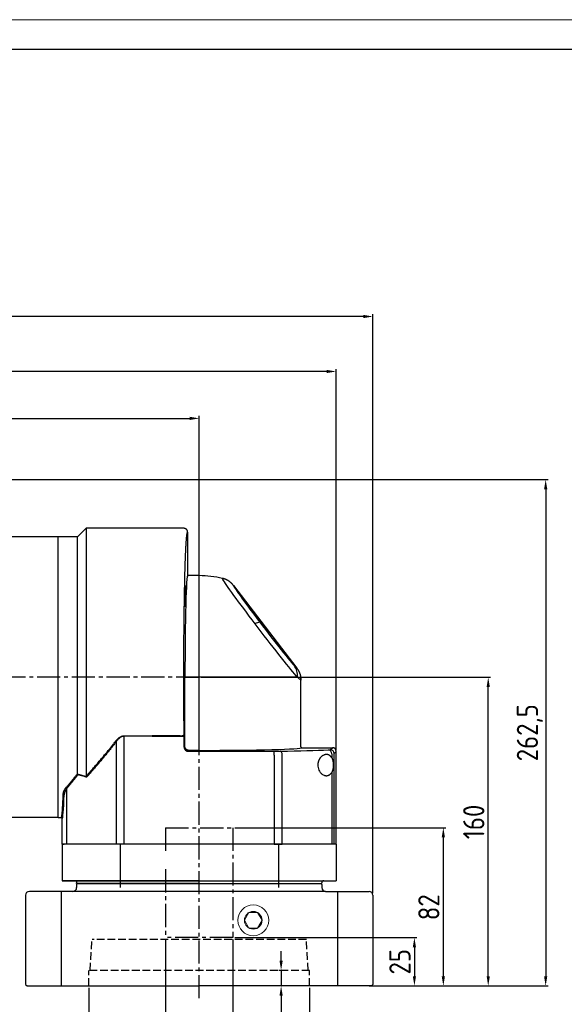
# Model space of a CAD drawing. Header units: millimetres. Extents: x 7057 to 8357, y -524 to 396.
# Tile 16 of 17: x 7776 to 8058, y -115 to 396. Entities that reach past the tile are written whole.
import ezdxf

# ---------------------------------------------------------------- set-up
doc = ezdxf.new("R2010")
doc.units = ezdxf.units.MM
doc.linetypes.add('JIS_02_4.0', pattern=[5.5, 4, -1.5])
doc.linetypes.add('点画线', pattern=[18, 12, -2, 2, -2])
for name, color, linetype, lineweight in [('6文字层', 3, 'Continuous', 35), ('中心线01', 7, 'JIS_02_4.0', 0), ('图框_外框线', 7, 'Continuous', 18), ('粗实线', 7, 'Continuous', 40), ('细实线', 7, 'Continuous', 18)]:
    doc.layers.add(name, color=color, linetype=linetype, lineweight=lineweight)
doc.layers.add('7中心线层', color=7, linetype='点画线')
doc.layers.add('标注线', color=7, linetype='Continuous')
doc.styles.add('工程字', font='gbenor.shx', dxfattribs={"bigfont": 'gbcbig.shx'})
doc.dimstyles.new('ISO-25', dxfattribs={"dimtxt": 11, "dimasz": 5, "dimexe": 1.25, "dimexo": 1, "dimgap": 2, "dimtad": 1, "dimtxsty": '工程字', "dimcen": 2, "dimadec": 0, "dimazin": 0, "dimtfac": 1, "dimtmove": 0, "dimatfit": 3, "dimfxl": 1, "dimarcsym": 0})

# ---------------------------------------------------------------- blocks, each defined once
blk = doc.blocks.new('*D104')
at = {"layer": '6文字层', "color": 0, "lineweight": -2}
for p, q in [((7618.25, 156.67), (7618.25, 190.15)), ((7623.25, 188.9), (7864.25, 188.9)), ((7869.25, 55.67), (7869.25, 190.15))]:
    blk.add_line(p, q, dxfattribs=at)
at = {"layer": '6文字层', "color": 0}
for points in [[(7623.25, 189.73), (7623.25, 188.07), (7618.25, 188.9)], [(7864.25, 188.07), (7864.25, 189.73), (7869.25, 188.9)]]:
    blk.add_solid(points, dxfattribs=at)
at = {"layer": 'Defpoints', "color": 0}
for p in [(7869.25, 188.9), (7618.25, 155.67), (7869.25, 54.67)]:
    blk.add_point(p, dxfattribs=at)
at = {"layer": '6文字层', "color": 0, "insert": (7743.75, 196.4), "char_height": 11, "attachment_point": 5, "style": '工程字'}
blk.add_mtext('251', dxfattribs=at)
blk = doc.blocks.new('*D105')
at = {"layer": '6文字层', "color": 0, "lineweight": -2}
for p, q in [((7518.25, 81.67), (7518.25, 214.48)), ((7940.25, 16.68), (7940.25, 214.48)), ((7935.25, 213.23), (7523.25, 213.23))]:
    blk.add_line(p, q, dxfattribs=at)
at = {"layer": '6文字层', "color": 0}
for points in [[(7523.25, 214.06), (7523.25, 212.4), (7518.25, 213.23)], [(7935.25, 212.4), (7935.25, 214.06), (7940.25, 213.23)]]:
    blk.add_solid(points, dxfattribs=at)
at = {"layer": 'Defpoints', "color": 0}
for p in [(7518.25, 213.23), (7518.25, 80.67), (7940.25, 15.68)]:
    blk.add_point(p, dxfattribs=at)
at = {"layer": '6文字层', "color": 0, "insert": (7729.25, 220.73), "char_height": 11, "attachment_point": 5, "style": '工程字'}
blk.add_mtext('422', dxfattribs=at)
blk = doc.blocks.new('*D106')
at = {"layer": '6文字层', "color": 0, "lineweight": -2}
for p, q in [((7665.09, 157.17), (8049.99, 157.17)), ((8048.74, 152.17), (8048.74, -100.33)), ((7957.28, -105.33), (8049.99, -105.33))]:
    blk.add_line(p, q, dxfattribs=at)
at = {"layer": '6文字层', "color": 0}
for points in [[(8049.58, 152.17), (8047.91, 152.17), (8048.74, 157.17)], [(8047.91, -100.33), (8049.58, -100.33), (8048.74, -105.33)]]:
    blk.add_solid(points, dxfattribs=at)
at = {"layer": 'Defpoints', "color": 0}
for p in [(7664.09, 157.17), (7956.28, -105.33), (8048.74, -105.33)]:
    blk.add_point(p, dxfattribs=at)
at = {"layer": '6文字层', "color": 0, "insert": (8040.56, 25.92), "char_height": 11, "attachment_point": 5, "rotation": 90, "style": '工程字'}
blk.add_mtext('262,5', dxfattribs=at)
blk = doc.blocks.new('*D113')
at = {"layer": '6文字层', "color": 0, "lineweight": -2}
for p, q in [((7870.25, 54.67), (8020.23, 54.67)), ((8018.98, -100.33), (8018.98, 49.67)), ((7959.45, -105.33), (8020.23, -105.33))]:
    blk.add_line(p, q, dxfattribs=at)
at = {"layer": '6文字层', "color": 0}
for points in [[(8019.81, 49.67), (8018.15, 49.67), (8018.98, 54.67)], [(8018.15, -100.33), (8019.81, -100.33), (8018.98, -105.33)]]:
    blk.add_solid(points, dxfattribs=at)
at = {"layer": 'Defpoints', "color": 0}
for p in [(7869.25, 54.67), (8018.98, 54.67), (7958.45, -105.33)]:
    blk.add_point(p, dxfattribs=at)
at = {"layer": '6文字层', "color": 0, "insert": (8011.48, -20.33), "char_height": 11, "attachment_point": 5, "rotation": 90, "style": '工程字'}
blk.add_mtext('160', dxfattribs=at)
blk = doc.blocks.new('*D114')
at = {"layer": '6文字层', "color": 0, "lineweight": -2}
for p, q in [((7851.75, -81.33), (7851.75, -135.35)), ((7886.75, -81.33), (7886.75, -135.35)), ((7881.75, -134.1), (7856.75, -134.1))]:
    blk.add_line(p, q, dxfattribs=at)
at = {"layer": '6文字层', "color": 0}
for points in [[(7856.75, -133.27), (7856.75, -134.94), (7851.75, -134.1)], [(7881.75, -134.94), (7881.75, -133.27), (7886.75, -134.1)]]:
    blk.add_solid(points, dxfattribs=at)
at = {"layer": 'Defpoints', "color": 0}
for p in [(7851.75, -80.33), (7886.75, -80.33), (7851.75, -134.1)]:
    blk.add_point(p, dxfattribs=at)
at = {"layer": '6文字层', "color": 0, "insert": (7867.49, -126.6), "char_height": 11, "attachment_point": 5, "style": '工程字'}
blk.add_mtext('%%C35F7', dxfattribs=at)
blk = doc.blocks.new('*D115')
at = {"layer": '6文字层', "color": 0, "lineweight": -2}
for p, q in [((7812.1, -106.33), (7812.1, -161.14)), ((7926.4, -106.33), (7926.4, -161.14)), ((7921.4, -159.89), (7817.1, -159.89))]:
    blk.add_line(p, q, dxfattribs=at)
at = {"layer": '6文字层', "color": 0}
for points in [[(7817.1, -159.06), (7817.1, -160.72), (7812.1, -159.89)], [(7921.4, -160.72), (7921.4, -159.06), (7926.4, -159.89)]]:
    blk.add_solid(points, dxfattribs=at)
at = {"layer": 'Defpoints', "color": 0}
for p in [(7812.1, -105.33), (7926.4, -105.33), (7812.1, -159.89)]:
    blk.add_point(p, dxfattribs=at)
at = {"layer": '6文字层', "color": 0, "insert": (7869.25, -151.7), "char_height": 11, "attachment_point": 5, "style": '工程字'}
blk.add_mtext('%%C114,3G7', dxfattribs=at)
blk = doc.blocks.new('*D116')
at = {"layer": '6文字层', "color": 0, "lineweight": -2}
for p, q in [((7887.75, -80.33), (7981.98, -80.33)), ((7980.73, -85.33), (7980.73, -100.33)), ((7959.45, -105.33), (7981.98, -105.33))]:
    blk.add_line(p, q, dxfattribs=at)
at = {"layer": '6文字层', "color": 0}
for points in [[(7981.57, -85.33), (7979.9, -85.33), (7980.73, -80.33)], [(7979.9, -100.33), (7981.57, -100.33), (7980.73, -105.33)]]:
    blk.add_solid(points, dxfattribs=at)
at = {"layer": 'Defpoints', "color": 0}
for p in [(7886.75, -80.33), (7958.45, -105.33), (7980.73, -105.33)]:
    blk.add_point(p, dxfattribs=at)
at = {"layer": '6文字层', "color": 0, "insert": (7973.23, -92.83), "char_height": 11, "attachment_point": 5, "rotation": 90, "style": '工程字'}
blk.add_mtext('25', dxfattribs=at)
blk = doc.blocks.new('*D117')
at = {"layer": '6文字层', "color": 0, "lineweight": -2}
for p, q in [((7887.75, -23.33), (7996.97, -23.33)), ((7995.72, -28.33), (7995.72, -100.33)), ((7959.45, -105.33), (7996.97, -105.33))]:
    blk.add_line(p, q, dxfattribs=at)
at = {"layer": '6文字层', "color": 0}
for points in [[(7996.56, -28.33), (7994.89, -28.33), (7995.72, -23.33)], [(7994.89, -100.33), (7996.56, -100.33), (7995.72, -105.33)]]:
    blk.add_solid(points, dxfattribs=at)
at = {"layer": 'Defpoints', "color": 0}
for p in [(7886.75, -23.33), (7958.45, -105.33), (7995.72, -105.33)]:
    blk.add_point(p, dxfattribs=at)
at = {"layer": '6文字层', "color": 0, "insert": (7988.22, -64.58), "char_height": 11, "attachment_point": 5, "rotation": 90, "style": '工程字'}
blk.add_mtext('82', dxfattribs=at)
blk = doc.blocks.new('*D118')
at = {"layer": '6文字层', "color": 0, "lineweight": -2}
for p, q in [((7518.25, 81.67), (7518.25, 242.98)), ((7954.25, 241.73), (7523.25, 241.73)), ((7959.25, -57.33), (7959.25, 242.98))]:
    blk.add_line(p, q, dxfattribs=at)
at = {"layer": '6文字层', "color": 0}
for points in [[(7523.25, 242.56), (7523.25, 240.9), (7518.25, 241.73)], [(7954.25, 240.9), (7954.25, 242.56), (7959.25, 241.73)]]:
    blk.add_solid(points, dxfattribs=at)
at = {"layer": 'Defpoints', "color": 0}
for p in [(7518.25, 241.73), (7518.25, 80.67), (7959.25, -58.33)]:
    blk.add_point(p, dxfattribs=at)
at = {"layer": '6文字层', "color": 0, "insert": (7738.75, 249.23), "char_height": 11, "attachment_point": 5, "style": '工程字'}
blk.add_mtext('441', dxfattribs=at)
blk = doc.blocks.new('*D97')
at = {"layer": '6文字层', "color": 0, "lineweight": -2}
for p, q in [((7911.68, -92.33), (7911.68, -87.33)), ((7911.83, -97.33), (7910.43, -97.33)), ((7911.68, -97.33), (7911.68, -105.33)), ((7914.57, -105.33), (7910.43, -105.33)), ((7911.68, -110.33), (7911.68, -126.33))]:
    blk.add_line(p, q, dxfattribs=at)
at = {"layer": '6文字层', "color": 0}
for points in [[(7910.85, -92.33), (7912.51, -92.33), (7911.68, -97.33)], [(7912.51, -110.33), (7910.85, -110.33), (7911.68, -105.33)]]:
    blk.add_solid(points, dxfattribs=at)
at = {"layer": 'Defpoints', "color": 0}
for p in [(7912.83, -97.33), (7911.68, -105.33), (7915.57, -105.33)]:
    blk.add_point(p, dxfattribs=at)
at = {"layer": '6文字层', "color": 0, "insert": (7904.18, -122.5), "char_height": 11, "attachment_point": 5, "rotation": 90, "style": '工程字'}
blk.add_mtext('8', dxfattribs=at)
blk = doc.blocks.new('140FL1')
at = {"linetype": 'Continuous', "lineweight": 30}
for p, q in [((12.5, 163.75), (8, 159.25)), ((63.05, 163.75), (12.5, 163.75)), ((8, 159.25), (-2, 159.25)), ((-2, 13.75), (-2, 159.25)), ((65, 147.75), (65, 139.69)), ((71, 139.19), (65.5, 139.19)), ((88.69, 134.14), (121.63, 91.16)), ((123.69, 50.5), (123.69, 85.06)), ((124.19, 50), (140, 50)), ((142, 0), (142, 48)), ((-2, 13.75), (-0.5, 13.75)), ((-0.5, 13.75), (-0.48, 13.78)), ((0, 0), (0, 13.25)), ((0, 0), (1.07, 0)), ((2.37, 0), (1.07, 0)), ((27.98, 0), (2.37, 0)), ((32.18, 0), (27.98, 0)), ((109.82, 0), (32.18, 0)), ((109.82, 0), (114.02, 0)), ((139.63, 0), (114.02, 0)), ((140.93, 0), (139.63, 0)), ((142, 0), (140.93, 0))]:
    blk.add_line(p, q, dxfattribs=at)
at = {"linetype": 'Continuous', "lineweight": 25}
for p, q in [((12.5, 163.75), (12.5, 35.25)), ((8, 36.56), (8, 159.25)), ((71, 86.5), (71, 139.19)), ((63.61, 50.61), (63.61, 86.5)), ((63.61, 86.5), (64.11, 86.5)), ((64.11, 86.5), (71, 86.5)), ((71, 49.11), (71, 86.5)), ((121.88, 86.5), (71, 86.5)), ((123.67, 85.03), (123.59, 86.31)), ((123.67, 85.03), (123.59, 86.31)), ((32.18, 56.16), (46.68, 56.16)), ((32.18, 56.16), (32.18, 55.96)), ((61.19, 56.16), (46.68, 56.16)), ((46.68, 56.16), (46.68, 55.96)), ((27.98, 53.16), (27.98, 0)), ((46.68, 55.96), (32.18, 55.96)), ((32.18, 0), (32.18, 55.96)), ((46.68, 55.96), (61.19, 55.96)), ((61.19, 55.96), (63.19, 55.96)), ((63.19, 50.19), (63.19, 55.96)), ((63.61, 50.61), (63.19, 50.19)), ((65.19, 48.19), (65.61, 48.61)), ((65.19, 48.19), (109.82, 48.19)), ((71, 48.61), (65.61, 48.61)), ((71, 48.61), (71, 49.11)), ((109.82, 46.19), (109.82, 48.19)), ((109.82, 46.19), (109.82, 0)), ((114.02, 0), (114.02, 46.22)), ((123.66, 50.48), (123.69, 50.5)), ((123.69, 50.5), (123.66, 50.48)), ((123.74, 50.33), (123.68, 50.47)), ((138.93, 48.93), (140, 50)), ((139.63, 46.85), (139.63, 44.81)), ((142, 48), (140.93, 46.94)), ((140.93, 0), (140.93, 46.94)), ((139.63, 37.14), (139.63, 0)), ((2.37, 0), (2.37, 28.82))]:
    blk.add_line(p, q, dxfattribs=at)
at = {"color": 7, "linetype": 'Continuous', "lineweight": 30}
blk.add_line((65, 161.75), (65, 158.75), dxfattribs=at)
at = {"linetype": 'Continuous', "lineweight": 25, "flags": 128}
for points in [[(99.99, 114.19), (98.45, 116.22), (96.93, 118.22), (95.46, 120.19), (94.03, 122.09), (92.65, 123.94), (91.35, 125.7), (90.11, 127.38), (88.95, 128.97), (87.88, 130.45), (86.9, 131.81), (86.02, 133.05), (85.24, 134.16), (84.58, 135.13), (84.02, 135.95), (83.58, 136.63), (83.26, 137.16), (83.06, 137.53), (82.98, 137.75), (83.02, 137.8)], [(88.69, 134.14), (88.64, 134.11), (88.7, 133.93), (88.88, 133.6), (89.17, 133.14), (89.56, 132.53), (90.06, 131.79), (90.66, 130.92), (91.36, 129.93), (92.15, 128.82), (93.04, 127.6), (94, 126.28), (95.04, 124.86), (96.14, 123.37), (97.31, 121.8), (98.53, 120.17), (99.79, 118.48), (101.1, 116.76), (102.42, 115.01)], [(121.88, 86.5), (121.19, 87.31), (120.38, 88.26), (119.47, 89.35), (118.47, 90.57), (117.38, 91.92), (116.2, 93.38), (114.95, 94.94), (113.62, 96.61), (112.24, 98.36), (110.8, 100.19), (109.32, 102.08), (107.8, 104.03), (106.25, 106.02), (104.69, 108.05), (103.12, 110.09), (101.55, 112.14), (99.99, 114.19)], [(102.42, 115.01), (103.86, 113.13), (105.3, 111.25), (106.74, 109.38), (108.17, 107.53), (109.57, 105.73), (110.94, 103.97), (112.27, 102.29), (113.54, 100.68), (114.75, 99.16), (115.88, 97.75), (116.93, 96.45), (117.89, 95.27), (118.76, 94.23), (119.51, 93.33), (120.16, 92.58)], [(61.19, 56.16), (61.57, 56.17), (61.94, 56.22), (62.28, 56.29), (62.58, 56.39), (62.83, 56.51), (63.02, 56.64), (63.14, 56.79), (63.19, 56.94)], [(114.02, 46.22), (113.99, 46.6), (113.93, 46.97), (113.83, 47.31), (113.7, 47.61), (113.54, 47.86), (113.36, 48.05), (113.17, 48.17), (112.97, 48.22)]]:
    blk.add_lwpolyline(points, dxfattribs=at)
at = {"linetype": 'Continuous', "lineweight": 30}
blk.add_arc((71, 86.5), 52.69, 76.8112, 90, dxfattribs=at)
at = {"linetype": 'Continuous', "lineweight": 25}
for centre, radius, start, end in [((102.33, 111.28), 3.73, 88.6097, 128.8971), ((112.97, 87.26), 8.95, 355.1294, 36.4921), ((26.99, 52.21), 1.37, 43.6047, 57.8618), ((137.75, 46.97), 1.89, 356.3431, 83.5339), ((138.93, 46.93), 2, 0.046, 89.954), ((1.74, 28.57), 0.672, 21.4489, 72.0417)]:
    blk.add_arc(centre, radius, start, end, dxfattribs=at)
at = {"linetype": 'Continuous', "lineweight": 30}
for centre, major_axis, ratio, start_param, end_param in [((65, 153.25), (0, 5.5), 0.026186, 0, 3.141593), ((140, 48), (-1.42, -1.42), 0.999315, 2.356537, 3.926648)]:
    blk.add_ellipse(centre, major_axis=major_axis, ratio=ratio, start_param=start_param, end_param=end_param, dxfattribs=at)
at = {"linetype": 'Continuous', "lineweight": 25}
for centre, major_axis, ratio, start_param, end_param in [((65, 86.5), (0, 53.19), 0.026186, 0.000246, 1.570796), ((78.93, 146.86), (-42.68, 55.74), 0.01592, 2.899557, 3.168512), ((63.13, 55.96), (0, 2.5), 0.026186, 4.712389, 5.116079), ((71, 50), (53.19, 0), 0.026186, 4.712389, 6.282939), ((109.82, 48.35), (6, 0), 0.026186, 4.712389, 5.264629), ((71, 50), (80, 0), 0.026186, 5.264629, 5.704139), ((132.94, 48.94), (6, 0), 0.026186, 5.704139, 6.257005), ((0, 86.5), (0, 73.25), 0.026186, 3.141771, 3.731001)]:
    blk.add_ellipse(centre, major_axis=major_axis, ratio=ratio, start_param=start_param, end_param=end_param, dxfattribs=at)
for centre in [(63.64, 128.51), (63.29, 72.62)]:
    blk.add_ellipse(centre, major_axis=(0, 5.5), ratio=0.026186, dxfattribs=at)
at = {"linetype": 'Continuous', "lineweight": 30}
for points, knots in [([(65, 161.75), (65, 161.79), (65, 161.87), (64.99, 161.99), (64.96, 162.13), (64.93, 162.29), (64.88, 162.45), (64.8, 162.62), (64.7, 162.8), (64.58, 162.98), (64.43, 163.16), (64.24, 163.32), (64.03, 163.47), (63.79, 163.59), (63.54, 163.68), (63.27, 163.74), (63.09, 163.75), (63, 163.75)], [0, 0, 0, 0, 0.036004, 0.076452, 0.121542, 0.171451, 0.226313, 0.286197, 0.351081, 0.420821, 0.495124, 0.573534, 0.655417, 0.739976, 0.826277, 0.913301, 1, 1, 1, 1]), ([(65, 139.69), (65, 139.67), (65, 139.62), (65.02, 139.54), (65.05, 139.47), (65.09, 139.4), (65.15, 139.33), (65.27, 139.23), (65.4, 139.21), (65.5, 139.19)], [0, 0, 0, 0, 0.093339, 0.191197, 0.292695, 0.396708, 0.501924, 0.638242, 1, 1, 1, 1]), ([(88.69, 134.14), (88.62, 134.23), (88.49, 134.4), (88.28, 134.65), (88.06, 134.88), (87.84, 135.11), (87.62, 135.33), (87.39, 135.54), (87.16, 135.74), (86.93, 135.93), (86.69, 136.11), (86.45, 136.28), (86.21, 136.44), (85.96, 136.6), (85.72, 136.74), (85.47, 136.88), (85.22, 137.01), (84.98, 137.13), (84.73, 137.24), (84.48, 137.34), (84.24, 137.44), (83.99, 137.52), (83.75, 137.61), (83.5, 137.68), (83.26, 137.74), (83.1, 137.78), (83.02, 137.8)], [0, 0, 0, 0, 0.047477, 0.094449, 0.140917, 0.186879, 0.232336, 0.277288, 0.321735, 0.365677, 0.409113, 0.452044, 0.49447, 0.53639, 0.577805, 0.618715, 0.659119, 0.699017, 0.73841, 0.777297, 0.815679, 0.853555, 0.890925, 0.927789, 0.964147, 1, 1, 1, 1]), ([(121.63, 91.16), (121.69, 91.07), (121.81, 90.91), (121.99, 90.66), (122.15, 90.41), (122.31, 90.15), (122.45, 89.89), (122.59, 89.64), (122.72, 89.38), (122.83, 89.13), (122.94, 88.87), (123.04, 88.62), (123.13, 88.37), (123.22, 88.12), (123.29, 87.88), (123.36, 87.63), (123.42, 87.39), (123.47, 87.16), (123.52, 86.93), (123.56, 86.7), (123.59, 86.48), (123.62, 86.26), (123.64, 86.05), (123.66, 85.84), (123.68, 85.64), (123.69, 85.44), (123.69, 85.25), (123.69, 85.13), (123.69, 85.06)], [0, 0, 0, 0, 0.047304, 0.094066, 0.140258, 0.185849, 0.230814, 0.275127, 0.318764, 0.361703, 0.403925, 0.44541, 0.486143, 0.526108, 0.565292, 0.603682, 0.641268, 0.678042, 0.713996, 0.749123, 0.783418, 0.816878, 0.849499, 0.881281, 0.912221, 0.94232, 0.971579, 1, 1, 1, 1]), ([(123.69, 50.5), (123.69, 50.48), (123.7, 50.43), (123.71, 50.37), (123.73, 50.32), (123.75, 50.27), (123.77, 50.23), (123.79, 50.2), (123.81, 50.18), (123.82, 50.16), (123.83, 50.15), (123.87, 50.12), (123.94, 50.06), (124.07, 50.01), (124.15, 50), (124.19, 50)], [0, 0, 0, 0, 0.086586, 0.167766, 0.241988, 0.308037, 0.365036, 0.41241, 0.449823, 0.477104, 0.494183, 0.50104, 0.674738, 0.84276, 1, 1, 1, 1]), ([(-0.5, 13.75), (-0.48, 13.75), (-0.43, 13.75), (-0.37, 13.73), (-0.32, 13.72), (-0.27, 13.69), (-0.23, 13.67), (-0.2, 13.65), (-0.18, 13.63), (-0.16, 13.62), (-0.15, 13.61), (-0.12, 13.57), (-0.06, 13.5), (-0.01, 13.38), (0, 13.29), (0, 13.25)], [0, 0, 0, 0, 0.086927, 0.168395, 0.242837, 0.309024, 0.366074, 0.41341, 0.450696, 0.477764, 0.494544, 0.501016, 0.674858, 0.842881, 1, 1, 1, 1])]:
    blk.add_open_spline(points, degree=3, knots=knots, dxfattribs=at)
at = {"linetype": 'Continuous', "lineweight": 25}
for points, knots in [([(63.19, 56.94), (63.18, 57.21), (63.18, 57.74), (63.17, 58.63), (63.16, 59.67), (63.13, 62.03), (63.11, 64.89), (63.09, 68.15), (63.07, 70.5), (63.06, 72.68), (63.05, 75.48), (63.04, 79.23), (63.03, 83.53), (63.03, 86.91), (63.03, 89.07), (63.03, 90.96), (63.03, 92.53), (63.04, 93.85), (63.04, 94.62), (63.04, 95.97), (63.05, 98.65), (63.07, 102.29), (63.09, 106.01), (63.12, 108.98), (63.13, 110.93), (63.15, 112.35), (63.16, 113.69), (63.19, 116.25), (63.23, 119.56), (63.27, 122.58), (63.3, 124.47), (63.32, 126.07), (63.34, 127.39), (63.36, 128.47), (63.37, 129.11), (63.39, 130.22), (63.44, 132.41), (63.53, 136.64), (63.64, 141.02), (63.76, 145.06), (63.85, 147.69), (63.92, 149.6), (63.97, 150.77), (64.02, 151.71), (64.05, 152.46), (64.08, 153.06), (64.1, 153.42), (64.13, 154.03), (64.19, 155.2), (64.29, 156.78), (64.41, 158.31), (64.52, 159.53), (64.63, 160.5), (64.73, 161.05), (64.8, 161.37), (64.85, 161.56), (64.91, 161.7), (64.96, 161.75), (64.98, 161.75), (65, 161.75), (65, 161.75)], [0, 0, 0, 0, 0.005862, 0.011717, 0.019418, 0.028346, 0.062495, 0.080132, 0.096374, 0.111303, 0.124993, 0.153721, 0.187482, 0.211867, 0.222102, 0.231031, 0.249978, 0.253922, 0.25779, 0.265602, 0.281227, 0.312472, 0.340271, 0.358564, 0.374967, 0.381745, 0.388818, 0.403851, 0.437462, 0.462244, 0.472559, 0.481488, 0.499963, 0.503911, 0.507776, 0.51559, 0.531216, 0.562464, 0.624934, 0.653992, 0.687436, 0.712683, 0.723092, 0.732023, 0.749947, 0.753902, 0.757761, 0.765576, 0.781204, 0.812458, 0.847048, 0.874966, 0.904178, 0.937475, 0.946981, 0.960363, 0.978409, 0.991627, 0.996421, 1, 1, 1, 1]), ([(123.63, 85.08), (123.6, 85.08), (123.52, 85.07), (122.96, 85.52), (122.24, 86.17), (121.88, 86.5)], [0, 0, 0, 0, 0.250298, 0.622099, 1, 1, 1, 1]), ([(27.72, 53.37), (27.79, 53.46), (27.93, 53.64), (28.15, 53.9), (28.37, 54.14), (28.67, 54.46), (29.07, 54.84), (29.61, 55.26), (30.18, 55.62), (30.71, 55.87), (31.15, 56.01), (31.5, 56.1), (31.84, 56.15), (32.07, 56.15), (32.18, 56.16)], [0, 0, 0, 0, 0.066282, 0.129975, 0.191133, 0.249815, 0.377659, 0.499428, 0.628816, 0.750313, 0.81518, 0.878029, 0.939432, 1, 1, 1, 1]), ([(12.5, 35.25), (12.69, 35.46), (13.06, 35.88), (13.65, 36.54), (14.26, 37.23), (14.89, 37.95), (15.55, 38.7), (16.24, 39.49), (16.95, 40.31), (17.68, 41.16), (18.45, 42.05), (19.24, 42.97), (20.2, 44.11), (21.75, 45.95), (23.4, 47.95), (24.97, 49.88), (25.98, 51.15), (26.89, 52.3), (27.45, 53.03), (27.72, 53.37)], [0, 0, 0, 0, 0.037772, 0.077079, 0.117922, 0.160303, 0.20422, 0.249675, 0.296667, 0.345197, 0.395266, 0.446873, 0.500018, 0.583672, 0.749579, 0.82244, 0.888464, 0.947651, 1, 1, 1, 1]), ([(27.98, 53.16), (27.77, 52.88), (27.36, 52.34), (26.73, 51.53), (26.09, 50.72), (25.46, 49.91), (24.82, 49.11), (24.19, 48.32), (23.55, 47.53), (22.91, 46.74), (22.27, 45.95), (21.62, 45.17), (20.98, 44.4), (20.34, 43.63), (19.69, 42.86), (19.05, 42.09), (18.41, 41.33), (17.76, 40.58), (17.12, 39.83), (16.48, 39.08), (15.84, 38.34), (15.19, 37.6), (14.56, 36.86), (13.92, 36.13), (13.28, 35.4), (12.86, 34.92), (12.65, 34.68)], [0, 0, 0, 0, 0.040794, 0.08165, 0.122569, 0.163553, 0.204605, 0.245726, 0.286919, 0.328185, 0.369526, 0.410945, 0.452443, 0.494022, 0.535685, 0.577432, 0.619267, 0.66119, 0.703204, 0.745311, 0.787512, 0.82981, 0.872205, 0.914701, 0.957299, 1, 1, 1, 1]), ([(32.18, 55.96), (32.12, 55.96), (32.01, 55.96), (31.83, 55.94), (31.66, 55.92), (31.48, 55.88), (31.31, 55.84), (31.13, 55.79), (30.96, 55.73), (30.78, 55.65), (30.61, 55.57), (30.43, 55.48), (30.25, 55.38), (30.08, 55.27), (29.91, 55.15), (29.64, 54.95), (29.28, 54.65), (28.84, 54.21), (28.4, 53.71), (28.13, 53.35), (27.98, 53.16)], [0, 0, 0, 0, 0.032122, 0.064464, 0.097123, 0.130189, 0.163753, 0.197898, 0.232707, 0.268254, 0.304613, 0.341849, 0.380026, 0.4192, 0.459426, 0.500753, 0.61023, 0.729641, 0.859446, 1, 1, 1, 1]), ([(63.19, 50.19), (63.19, 50.14), (63.19, 50.05), (63.21, 49.91), (63.24, 49.77), (63.27, 49.63), (63.32, 49.49), (63.37, 49.36), (63.43, 49.23), (63.51, 49.11), (63.59, 48.99), (63.68, 48.88), (63.78, 48.78), (63.88, 48.68), (63.99, 48.59), (64.11, 48.51), (64.23, 48.44), (64.36, 48.37), (64.49, 48.32), (64.63, 48.27), (64.77, 48.24), (64.91, 48.21), (65.05, 48.2), (65.14, 48.19), (65.19, 48.19)], [0, 0, 0, 0, 0.045491, 0.090971, 0.136442, 0.181905, 0.22736, 0.27281, 0.318254, 0.363694, 0.409131, 0.454566, 0.5, 0.545434, 0.590869, 0.636306, 0.681746, 0.72719, 0.77264, 0.818095, 0.863558, 0.909029, 0.954509, 1, 1, 1, 1]), ([(65.61, 48.61), (65.56, 48.61), (65.46, 48.61), (65.32, 48.63), (65.18, 48.65), (65.04, 48.69), (64.91, 48.73), (64.78, 48.79), (64.65, 48.85), (64.52, 48.92), (64.41, 49.01), (64.3, 49.1), (64.19, 49.19), (64.09, 49.3), (64, 49.41), (63.92, 49.53), (63.85, 49.65), (63.79, 49.78), (63.73, 49.91), (63.69, 50.04), (63.65, 50.18), (63.63, 50.32), (63.61, 50.46), (63.61, 50.56), (63.61, 50.61)], [0, 0, 0, 0, 0.04546, 0.090918, 0.136375, 0.18183, 0.227285, 0.272739, 0.318192, 0.363644, 0.409097, 0.454548, 0.5, 0.545452, 0.590903, 0.636356, 0.681808, 0.727261, 0.772715, 0.81817, 0.863625, 0.909082, 0.95454, 1, 1, 1, 1]), ([(139.6, 44.85), (139.57, 44.9), (139.5, 45.01), (139.38, 45.16), (139.26, 45.31), (139.13, 45.46), (138.99, 45.6), (138.84, 45.73), (138.68, 45.86), (138.52, 45.98), (138.34, 46.08), (138.16, 46.18), (137.97, 46.27), (137.77, 46.34), (137.56, 46.4), (137.34, 46.44), (137.12, 46.47), (136.78, 46.48), (136.32, 46.44), (135.76, 46.29), (135.29, 46.08), (134.9, 45.85), (134.59, 45.63), (134.31, 45.38), (134.05, 45.13), (133.84, 44.9), (133.71, 44.73), (133.64, 44.65)], [0, 0, 0, 0, 0.022959, 0.046794, 0.071514, 0.097127, 0.123638, 0.151055, 0.179382, 0.208625, 0.238788, 0.269875, 0.301891, 0.334838, 0.368719, 0.403539, 0.439298, 0.476001, 0.563036, 0.650275, 0.737719, 0.782808, 0.832632, 0.887216, 0.926156, 0.963745, 1, 1, 1, 1]), ([(133.64, 44.65), (133.6, 44.59), (133.52, 44.48), (133.4, 44.31), (133.29, 44.13), (133.19, 43.94), (133.09, 43.76), (133, 43.57), (132.92, 43.38), (132.84, 43.18), (132.77, 42.98), (132.71, 42.79), (132.65, 42.58), (132.6, 42.38), (132.56, 42.18), (132.52, 41.98), (132.49, 41.78), (132.46, 41.57), (132.45, 41.37), (132.43, 41.17), (132.43, 40.97), (132.43, 40.77), (132.44, 40.57), (132.49, 39.98), (132.72, 38.95), (133.35, 37.63), (134.12, 36.7), (134.93, 36.07), (135.56, 35.73), (136.15, 35.55), (136.63, 35.47), (137.08, 35.47), (137.47, 35.53), (137.82, 35.62), (138.14, 35.75), (138.44, 35.91), (138.72, 36.11), (138.98, 36.33), (139.21, 36.58), (139.43, 36.85), (139.57, 37.05), (139.63, 37.14)], [0, 0, 0, 0, 0.013224, 0.026226, 0.039013, 0.051589, 0.063962, 0.076137, 0.088123, 0.099925, 0.111553, 0.123012, 0.134313, 0.145463, 0.156471, 0.167347, 0.1781, 0.188741, 0.19928, 0.209726, 0.220093, 0.230389, 0.240628, 0.25082, 0.322974, 0.405647, 0.500925, 0.557128, 0.626176, 0.667775, 0.709398, 0.751045, 0.782578, 0.813113, 0.84266, 0.871232, 0.898842, 0.925506, 0.951241, 0.976065, 1, 1, 1, 1]), ([(139.63, 44.81), (139.66, 44.76), (139.72, 44.67), (139.8, 44.51), (139.87, 44.36), (139.94, 44.19), (140.01, 44.02), (140.06, 43.85), (140.12, 43.66), (140.16, 43.47), (140.21, 43.28), (140.3, 42.82), (140.4, 42.06), (140.44, 40.98), (140.4, 39.9), (140.29, 39.07), (140.17, 38.48), (140.07, 38.1), (139.94, 37.76), (139.8, 37.43), (139.69, 37.24), (139.63, 37.14)], [0, 0, 0, 0, 0.02495, 0.049799, 0.074598, 0.099394, 0.124236, 0.149174, 0.174254, 0.199525, 0.225032, 0.250819, 0.376382, 0.50002, 0.623572, 0.749601, 0.800932, 0.851261, 0.900958, 0.950408, 1, 1, 1, 1]), ([(1.95, 29.21), (2.08, 29.37), (2.36, 29.69), (2.77, 30.19), (3.2, 30.7), (3.63, 31.22), (4.08, 31.76), (4.53, 32.31), (5, 32.87), (5.47, 33.45), (5.96, 34.04), (6.46, 34.65), (6.96, 35.27), (7.48, 35.91), (7.82, 36.34), (8, 36.56)], [0, 0, 0, 0, 0.070231, 0.141573, 0.214027, 0.287595, 0.362277, 0.438075, 0.51499, 0.593023, 0.672176, 0.752449, 0.833843, 0.91636, 1, 1, 1, 1]), ([(8.18, 35.96), (8.02, 35.76), (7.71, 35.37), (7.24, 34.78), (6.77, 34.21), (6.32, 33.64), (5.86, 33.07), (5.41, 32.52), (4.96, 31.97), (4.52, 31.42), (4.08, 30.89), (3.64, 30.36), (3.21, 29.84), (2.79, 29.32), (2.51, 28.99), (2.37, 28.82)], [0, 0, 0, 0, 0.078095, 0.155979, 0.233656, 0.311131, 0.388408, 0.46549, 0.542383, 0.619091, 0.695617, 0.771967, 0.848144, 0.924154, 1, 1, 1, 1]), ([(8, 36.56), (8, 36.53), (8, 36.48), (8.01, 36.4), (8.03, 36.33), (8.05, 36.27), (8.07, 36.23), (8.08, 36.22)], [0, 0, 0, 0, 0.266509, 0.499118, 0.689603, 0.854524, 1, 1, 1, 1]), ([(8.08, 36.22), (8.22, 36.19), (8.51, 36.13), (8.94, 36.03), (9.38, 35.93), (9.82, 35.81), (10.26, 35.69), (10.71, 35.56), (11.17, 35.42), (11.63, 35.27), (12.09, 35.12), (12.41, 35), (12.56, 34.95)], [0, 0, 0, 0, 0.098327, 0.196968, 0.295942, 0.395273, 0.494982, 0.595091, 0.695624, 0.796604, 0.898055, 1, 1, 1, 1]), ([(8.08, 36.22), (8.09, 36.2), (8.11, 36.16), (8.14, 36.1), (8.16, 36.04), (8.17, 35.99), (8.18, 35.96)], [0, 0, 0, 0, 0.23165, 0.499289, 0.643489, 1, 1, 1, 1]), ([(12.65, 34.68), (12.5, 34.74), (12.19, 34.85), (11.74, 35), (11.29, 35.15), (10.84, 35.29), (10.39, 35.42), (9.94, 35.55), (9.5, 35.66), (9.06, 35.77), (8.61, 35.87), (8.32, 35.93), (8.18, 35.96)], [0, 0, 0, 0, 0.098829, 0.197875, 0.297154, 0.396684, 0.496479, 0.596556, 0.696931, 0.797619, 0.898637, 1, 1, 1, 1]), ([(12.56, 34.95), (12.56, 34.96), (12.54, 34.99), (12.53, 35.03), (12.52, 35.08), (12.51, 35.13), (12.5, 35.19), (12.5, 35.23), (12.5, 35.25)], [0, 0, 0, 0, 0.125701, 0.261144, 0.408939, 0.571103, 0.774954, 1, 1, 1, 1]), ([(12.56, 34.95), (12.57, 34.93), (12.59, 34.89), (12.62, 34.82), (12.64, 34.75), (12.64, 34.7), (12.65, 34.68)], [0, 0, 0, 0, 0.224725, 0.499236, 0.75198, 1, 1, 1, 1]), ([(0.57, 26.03), (0.57, 26.09), (0.58, 26.22), (0.6, 26.42), (0.63, 26.62), (0.67, 26.82), (0.73, 27.02), (0.79, 27.22), (0.86, 27.42), (0.97, 27.69), (1.13, 28.03), (1.36, 28.43), (1.63, 28.82), (1.84, 29.08), (1.95, 29.21)], [0, 0, 0, 0, 0.062983, 0.12573, 0.188291, 0.250717, 0.313058, 0.375364, 0.437686, 0.500075, 0.625087, 0.749803, 0.874636, 1, 1, 1, 1]), ([(2.37, 28.82), (2.32, 28.76), (2.23, 28.64), (2.09, 28.45), (1.95, 28.24), (1.81, 28.01), (1.68, 27.76), (1.54, 27.5), (1.39, 27.14), (1.24, 26.72), (1.14, 26.27), (1.08, 25.91), (1.07, 25.7), (1.07, 25.61)], [0, 0, 0, 0, 0.055064, 0.11558, 0.181548, 0.252971, 0.329849, 0.412182, 0.499972, 0.663586, 0.801464, 0.913602, 1, 1, 1, 1])]:
    blk.add_open_spline(points, degree=3, knots=knots, dxfattribs=at)
blk.add_open_spline([(139.63, 44.81), (139.62, 44.82), (139.61, 44.84), (139.6, 44.85)], degree=3, dxfattribs=at)
at = {"linetype": 'Continuous'}
blk.add_open_spline([(-0.48, 13.78), (-0.44, 13.82), (-0.35, 13.9), (-0.22, 14.48), (-0.09, 15.38), (0.03, 16.55), (0.15, 18.01), (0.26, 19.77), (0.38, 21.8), (0.48, 23.86), (0.54, 25.33), (0.57, 26.03)], degree=3, knots=[0, 0, 0, 0, 0.112, 0.237224, 0.355811, 0.467759, 0.573069, 0.69536, 0.80728, 0.908827, 1, 1, 1, 1], dxfattribs=at)

msp = doc.modelspace()

# ---------------------------------------------------------------- linework, layer by layer
msp.add_line((7805.7475, -52.3321), (7932.7475, -52.3321))
at = {"layer": '7中心线层'}
for p, q in [((7869.2475, 54.6679), (7511.591, 54.6679)), ((7851.7472, -23.3318), (7851.7472, -36.8321)), ((7851.7472, -23.3318), (7886.7472, -23.3318)), ((7886.7472, -23.3318), (7886.7472, -80.3321)), ((7851.7472, -44.8321), (7851.7472, -80.3321)), ((7886.7472, -80.3321), (7851.7472, -80.3321)), ((7886.7472, -80.3321), (7851.7472, -80.3321))]:
    msp.add_line(p, q, dxfattribs=at)
at = {"layer": '7中心线层', "color": 0}
msp.add_line((7869.2475, -111.7701), (7869.2475, 54.6679), dxfattribs=at)
at = {"layer": '中心线01', "color": 0, "lineweight": 25}
for p, q in [((7812.7472, -97.3321), (7813.7472, -81.3321)), ((7924.7472, -81.3321), (7813.7472, -81.3321)), ((7925.7472, -97.3321), (7924.7472, -81.3321)), ((7926.3972, -97.3321), (7812.0972, -97.3321)), ((7812.0972, -105.3321), (7812.0972, -97.3321)), ((7926.3972, -105.3321), (7926.3972, -97.3321))]:
    msp.add_line(p, q, dxfattribs=at)
at = {"layer": '图框_外框线', "color": 3}
msp.add_lwpolyline([(7056.8062, -523.5483), (8356.6335, -523.5483), (8356.6335, 395.6153), (7056.8062, 395.6153)], close=True, dxfattribs=at)
at = {"layer": '图框_外框线', "color": 3, "lineweight": 25}
msp.add_lwpolyline([(7134.1769, -508.0742), (8341.1594, -508.0742), (8341.1594, 380.1411), (7134.1769, 380.1411)], close=True, dxfattribs=at)
at = {"layer": '标注线', "lineweight": 30}
for p, q in [((7796.2475, 127.4176), (7746.7468, 127.4176)), ((7796.2475, -18.0819), (7746.7468, -18.0819))]:
    msp.add_line(p, q, dxfattribs=at)
at = {"layer": '标注线'}
for p, q in [((7828.2231, -31.8321), (7828.2231, -54.3322)), ((7910.2718, -31.8321), (7910.2718, -54.332))]:
    msp.add_line(p, q, dxfattribs=at)
at = {"layer": '粗实线', "lineweight": 30}
for p, q in [((7796.2475, -18.0819), (7796.2475, 127.4176)), ((7828.2231, -31.8321), (7798.2475, -31.8321)), ((7798.2475, -31.8321), (7798.2475, -50.8321)), ((7817.9475, -31.8321), (7798.2475, -31.8321)), ((7910.2718, -31.8321), (7828.2231, -31.8321)), ((7940.2475, -31.8321), (7910.2718, -31.8321)), ((7940.2471, -31.8317), (7940.2472, -50.8317)), ((7869.2475, -50.8321), (7798.2475, -50.8321)), ((7798.2475, -50.8321), (7828.2231, -50.8321)), ((7828.2231, -50.8321), (7910.2718, -50.8321)), ((7910.2718, -50.8321), (7940.2475, -50.8321)), ((7805.7472, -52.8321), (7805.7472, -54.3321)), ((7805.7474, -52.8323), (7806.2474, -52.3323)), ((7805.7475, -52.3321), (7805.7475, -51.8321)), ((7869.2475, -52.3321), (7805.7475, -52.3321)), ((7819.2474, -52.3323), (7806.2474, -52.3323)), ((7869.2472, -52.3321), (7932.7472, -52.3318)), ((7919.2472, -52.332), (7932.2472, -52.3319)), ((7932.7472, -52.8319), (7932.2472, -52.3319)), ((7932.7472, -52.8321), (7932.7472, -54.3321)), ((7932.7475, -52.3321), (7932.7475, -51.8321)), ((7779.2472, -58.3321), (7779.2472, -104.5321)), ((7934.7472, -56.3321), (7781.2472, -56.3321)), ((7797.6581, -56.3321), (7797.6581, -105.3321)), ((7934.7472, -56.3321), (7957.2472, -56.3321)), ((7940.8363, -56.3321), (7940.8363, -105.3321)), ((7959.2472, -58.3321), (7959.2472, -104.5321)), ((7779.2472, -104.5321), (7780.0472, -105.3321)), ((7780.0472, -105.3321), (7813.2472, -105.3321)), ((7813.2472, -105.3321), (7869.2472, -105.3321)), ((7925.2472, -105.3321), (7869.2472, -105.3321)), ((7958.4472, -105.3321), (7925.2472, -105.3321)), ((7959.2472, -104.5321), (7958.4472, -105.3321))]:
    msp.add_line(p, q, dxfattribs=at)
at = {"layer": '粗实线', "lineweight": 30, "extrusion": (0, 0, -1)}
msp.add_arc((-7804.7475, -51.8321), 1, 90, 180, dxfattribs=at)
at = {"layer": '粗实线', "lineweight": 30}
for centre, radius, start, end in [((7933.7475, -51.8321), 1, 90, 180), ((7803.7472, -54.3321), 2, 270, 0), ((7934.7472, -54.3321), 2, 180, 270), ((7781.2472, -58.3321), 2, 90, 180), ((7957.2472, -58.3321), 2, 0, 90)]:
    msp.add_arc(centre, radius, start, end, dxfattribs=at)
at = {"layer": '细实线'}
for points in [[(7892.6722, -71.3321), (7894.9816, -67.3321), (7897.2472, -67.3321)], [(7892.6722, -71.3321), (7894.9816, -75.3321), (7897.2472, -75.3321)], [(7901.8222, -71.3321), (7899.5128, -67.3321), (7897.2472, -67.3321)], [(7901.8222, -71.3321), (7899.5128, -75.3321), (7897.2472, -75.3321)]]:
    msp.add_lwpolyline(points, dxfattribs=at)
for radius in [8, 4.575]:
    msp.add_circle((7897.2472, -71.3321), radius, dxfattribs=at)

# ---------------------------------------------------------------- block references
at = {"layer": '标注线'}
msp.add_blockref('140FL1', (7798.2475, -31.8321), dxfattribs=at)

# ---------------------------------------------------------------- dimensions: what is measured, and where the dimension line sits
at = {"layer": '6文字层'}
for base, p1, p2, picture, middle in [((7518.2468, 241.7293), (7959.2472, -58.3321), (7518.2468, 80.6679), '*D118', (7738.747, 249.2293)), ((7518.2468, 213.2315), (7940.2475, 15.6779), (7518.2468, 80.6679), '*D105', (7729.2471, 220.7315)), ((7869.2475, 188.8988), (7618.2468, 155.6679), (7869.2475, 54.6679), '*D104', (7743.7471, 196.3988))]:
    dim = msp.add_linear_dim(base=base, p1=p1, p2=p2, dimstyle='ISO-25', dxfattribs=at)
    dim.commit()
    dim.dimension.update_dxf_attribs({"geometry": picture, "text_midpoint": middle})
dim = msp.add_linear_dim(base=(8048.7438, -105.3321), p1=(7664.0866, 157.1679), p2=(7956.275, -105.3321), angle=90, dimstyle='ISO-25', override={"dimtxsty": '工程字'}, dxfattribs=at)
dim.commit()
dim.dimension.update_dxf_attribs({"geometry": '*D106', "text_midpoint": (8040.5563, 25.9179)})
for base, p1, p2, angle, picture, middle in [((8018.9787, 54.6679), (7958.4472, -105.3321), (7869.2475, 54.6679), 90, '*D113', (8018.9787, -20.332)), ((7995.7246, -105.3321), (7886.7477, -23.3318), (7958.4477, -105.3321), 270, '*D117', (7995.7246, -64.5821)), ((7980.7342, -105.3321), (7886.7477, -80.3321), (7958.4477, -105.3321), 270, '*D116', (7980.7342, -92.8321)), ((7911.6811, -105.3321), (7912.8255, -97.3321), (7915.5714, -105.3321), 270, '*D97', (7911.6811, -122.4988))]:
    dim = msp.add_linear_dim(base=base, p1=p1, p2=p2, angle=angle, dimstyle='ISO-25', override={"dimtxsty": '工程字'}, dxfattribs=at)
    dim.commit()
    dim.dimension.update_dxf_attribs({"geometry": picture, "text_midpoint": middle, "dimtype": 160})
for base, p1, p2, text, picture, middle in [((7851.7472, -134.102), (7886.7472, -80.3321), (7851.7472, -80.3321), '%%C<>F7', '*D114', (7867.4918, -134.102)), ((7812.0972, -159.8904), (7926.3972, -105.3321), (7812.0972, -105.3321), '%%C<>G7', '*D115', (7869.2472, -159.8904))]:
    dim = msp.add_linear_dim(base=base, p1=p1, p2=p2, text=text, dimstyle='ISO-25', override={"dimtxsty": '工程字'}, dxfattribs=at)
    dim.commit()
    dim.dimension.update_dxf_attribs({"geometry": picture, "text_midpoint": middle, "dimtype": 160})

doc.saveas('drawing.dxf')
